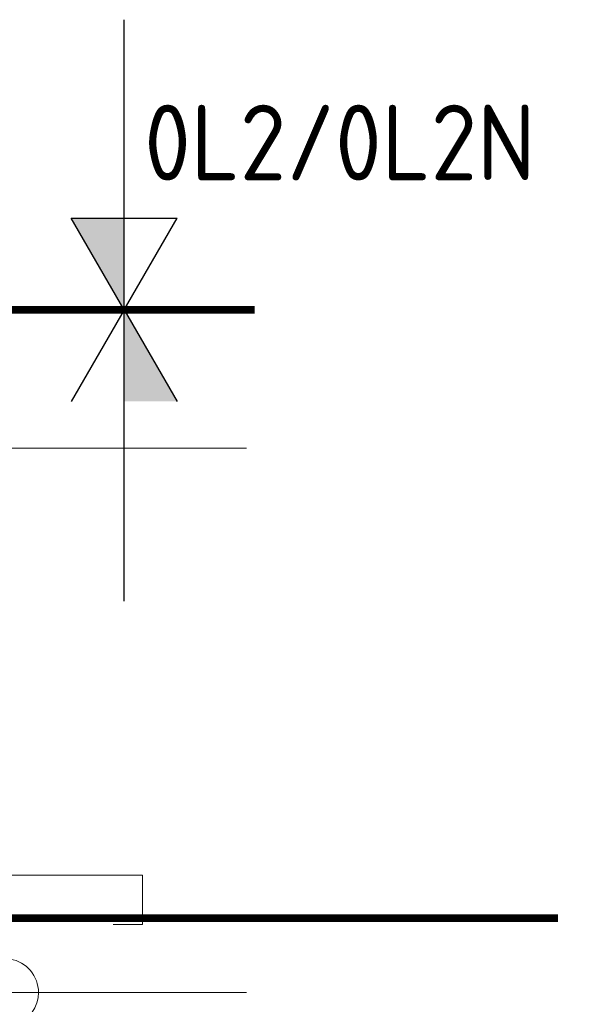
# Model space of a CAD drawing. Header units: millimetres. Extents: x -39149 to 267781, y -2340 to 58540.
# Tile 196 of 244: x 50512 to 54282, y 11622 to 18133. Entities that reach past the tile are written whole.
import ezdxf
from ezdxf.enums import TextEntityAlignment as Align

# ---------------------------------------------------------------- set-up
doc = ezdxf.new("R2010")
doc.units = ezdxf.units.MM
doc.header["$LTSCALE"] = 100
doc.header["$MEASUREMENT"] = 0
for name, pattern in [('B0605', [141, 70, -35, 1, -35]), ('B0703', [93.740001, 62.5, -31.240001]), ('CENTER', [20, 12.5, -2.5, 2.5, -2.5])]:
    doc.linetypes.add(name, pattern=pattern)
for name, color, linetype in [('00  Bestaand', 7, 'Continuous'), ('00  Bestaande kolommen', 7, 'Continuous'), ('A Stramien', 7, 'Continuous'), ('EL6441--_DATACOM', 3, 'Continuous'), ('ELEK-ALGB26--bestaand', 7, 'Continuous'), ('INDELING', 3, 'Continuous'), ('INDELING--bestaand', 7, 'Continuous')]:
    doc.layers.add(name, color=color, linetype=linetype)
doc.styles.add('GENERATED_STYLE_3', font='swiss.ttf', dxfattribs={"width": 0.96})
doc.styles.add('ISO', font='ISO', dxfattribs={"height": 162})
doc.styles.add('ISO25', font='ISO', dxfattribs={"height": 225})

# ---------------------------------------------------------------- blocks, each defined once
blk = doc.blocks.new('Column_29_7', base_point=(50411.5, 11700))
at = {"layer": '00  Bestaande kolommen', "color": 8, "linetype": 'Continuous', "lineweight": 0}
for start, end in [(0, 160.52878), (289.47122, 0), (199.47122, 250.52878)]:
    blk.add_arc((50411.5, 11700), 225, start, end, dxfattribs=at)
blk = doc.blocks.new('Standard grid marker_6')
at = {"layer": 'A Stramien', "color": 8, "linetype": 'B0605', "lineweight": 0}
blk.add_line((54000, 0), (58000, 0), dxfattribs=at)
at = {"layer": 'A Stramien', "color": 4, "lineweight": 0, "style": 'GENERATED_STYLE_3'}
blk.add_attdef('AC_MARKERTEXT_1', text='', height=100, dxfattribs=at).set_placement((-139.2, -80), align=Align.BOTTOM_LEFT)
blk = doc.blocks.new('Standard grid marker_7')
at = {"layer": 'A Stramien', "color": 8, "linetype": 'B0605', "lineweight": 0}
blk.add_line((54000, 0), (58000, 0), dxfattribs=at)
at = {"layer": 'A Stramien', "color": 4, "lineweight": 0, "style": 'GENERATED_STYLE_3'}
blk.add_attdef('AC_MARKERTEXT_1', text='', height=100, dxfattribs=at).set_placement((-139.2, -80), align=Align.BOTTOM_LEFT)

msp = doc.modelspace()

# ---------------------------------------------------------------- linework, layer by layer
at = {"layer": '00  Bestaand', "color": 8, "linetype": 'B0703', "lineweight": 0}
for p, q in [((51324.1, 12477), (43500.1, 12477)), ((51324.1, 12150), (51324.1, 12477)), ((51129.3, 5078.5), (51129.3, 12150)), ((51129.3, 12150), (51324.1, 12150))]:
    msp.add_line(p, q, dxfattribs=at)
at = {"layer": 'INDELING', "color": 3, "linetype": 'CENTER', "const_width": 50}
msp.add_lwpolyline([(54068, 12192.1), (-3655.8, 12192.1), (-3655.8, 12192.1), (-3655.8, 12192.1)], dxfattribs=at)
at = {"layer": 'INDELING--bestaand'}
for p, q in [((51201.4, 16215), (51201.4, 18132.7)), ((50851.4, 16821.2), (51551.4, 16821.2)), ((51201.4, 16215), (50851.4, 16821.2)), ((51201.4, 16215), (51551.4, 16821.2)), ((51201.4, 16215), (50851.4, 15608.8)), ((51201.4, 14287.1), (51201.4, 16215)), ((51201.4, 16215), (51551.4, 15608.8))]:
    msp.add_line(p, q, dxfattribs=at)
at = {"layer": 'INDELING--bestaand', "linetype": 'CENTER', "const_width": 50}
msp.add_lwpolyline([(-5556.7, 16215), (-5205.7, 16215), (52063.8, 16215)], dxfattribs=at)
at = {"layer": 'INDELING--bestaand'}
for points in [[(51201.4, 16215), (51201.4, 16821.2), (50851.4, 16821.2)], [(51201.4, 16215), (51201.4, 15608.8), (51551.4, 15608.8)]]:
    msp.add_solid(points, dxfattribs=at)

# ---------------------------------------------------------------- block references
at = {"layer": '00  Bestaande kolommen', "color": 3, "lineweight": 0}
msp.add_blockref('Column_29_7', (50411.5, 11700), dxfattribs=at)
at = {"layer": 'A Stramien', "color": 1, "linetype": 'Continuous', "lineweight": 0, "zscale": 1000}
for name, p in [('Standard grid marker_6', (-5988.5, 15300)), ('Standard grid marker_7', (-5988.5, 11700))]:
    msp.add_blockref(name, p, dxfattribs=at)

# ---------------------------------------------------------------- texts
at = {"layer": 'EL6441--_DATACOM', "linetype": 'Continuous', "style": 'ISO25'}
msp.add_text('T.B.V. BRANDMELDING EN INBRAAK', height=225, dxfattribs=at).set_placement((45599, 12573.9))
at = {"layer": 'ELEK-ALGB26--bestaand', "style": 'ISO'}
msp.add_text('0L2/0L2N', height=500, dxfattribs=at).set_placement((51335, 17070.3))

doc.saveas('drawing.dxf')
